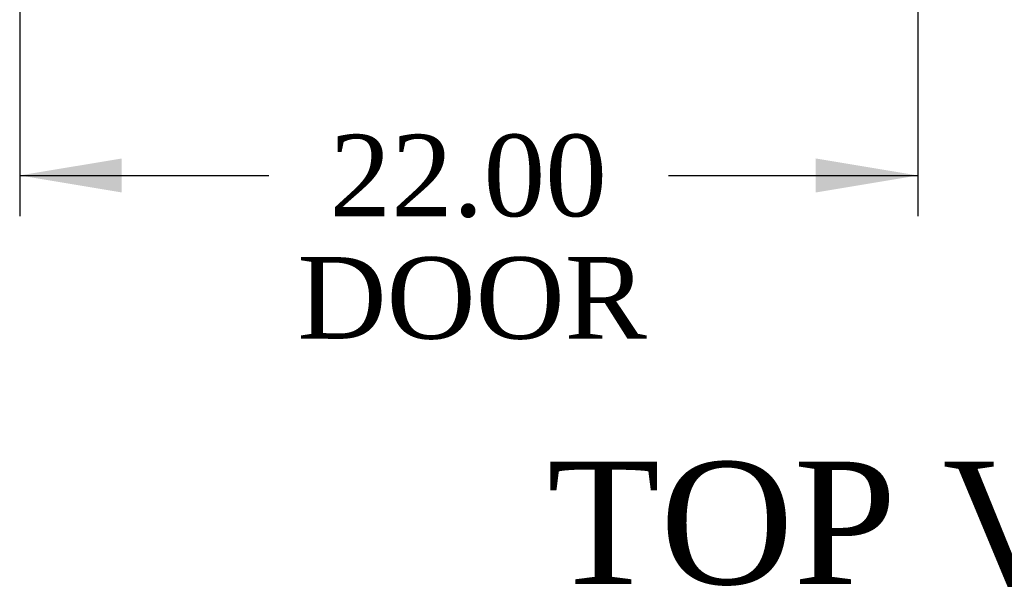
# Model space of a CAD drawing. Header units: inches. Extents: x 1 to 359, y -2 to 239.
# Tile 47 of 99: x 100 to 124, y 178 to 192. Entities that reach past the tile are written whole.
import ezdxf
from ezdxf.enums import TextEntityAlignment as Align

# ---------------------------------------------------------------- set-up
doc = ezdxf.new("R2010")
doc.units = ezdxf.units.IN
doc.header["$MEASUREMENT"] = 0
doc.layers.add('Default', color=7, linetype='Continuous')
doc.styles.add('SEACAD_Times_New_Roman', font='times.ttf')
doc.dimstyles.new('HAMMOND_(STH_-_540x360)', dxfattribs={"dimtxt": 2, "dimasz": 2.5, "dimexe": 1, "dimexo": 1, "dimgap": 0.5, "dimtad": 0, "dimtih": 1, "dimtoh": 1, "dimzin": 0, "dimdsep": 46, "dimtxsty": 'SEACAD_Times_New_Roman', "dimblk1": '_SE_FILLED', "dimblk2": '_SE_FILLED', "dimsah": 1, "dimcen": 1, "dimadec": 0, "dimazin": 0, "dimtfac": 0.8, "dimtofl": 0, "dimtmove": 0, "dimatfit": 3, "dimfxl": 1, "dimtolj": 1, "dimtzin": 0, "dimarcsym": 0})

# ---------------------------------------------------------------- blocks, each defined once
blk = doc.blocks.new('DMBLK11')
at = {"layer": 'Default', "linetype": 'Continuous', "transparency": 16777216}
for points in [[(102.127, 187.876), (102.127, 188.709), (99.627, 188.293)], [(119.127, 187.876), (121.627, 188.293), (119.127, 188.709)]]:
    blk.add_hatch(color=7, dxfattribs=at).paths.add_polyline_path(points)
at = {"layer": 'Default', "color": 7, "linetype": 'Continuous', "transparency": 16777216}
for p, q in [((121.627, 194.067), (121.627, 187.293)), ((99.627, 193.725), (99.627, 187.293)), ((99.627, 188.293), (105.733, 188.293)), ((115.522, 188.293), (121.627, 188.293))]:
    blk.add_line(p, q, dxfattribs=at)
at = {"layer": 'Default', "color": 7, "linetype": 'Continuous', "transparency": 16777216, "style": 'SEACAD_Times_New_Roman'}
for s, p in [('22.00', (107.215, 189.293)), ('DOOR', (106.433, 186.293))]:
    blk.add_text(s, height=2, dxfattribs=at).set_placement(p, align=Align.TOP_LEFT)
blk = doc.blocks.new('_SE_FILLED')
at = {"color": 0}
blk.add_line((0, 0), (-1, 0), dxfattribs=at)
blk.add_solid([(0, 0), (-1, -0.1665), (-1, 0.1665), (0, 0)], dxfattribs=at)

msp = doc.modelspace()

# ---------------------------------------------------------------- texts
at = {"layer": 'Default', "color": 7, "linetype": 'Continuous', "style": 'SEACAD_Times_New_Roman'}
msp.add_text('TOP VIEW', height=3, dxfattribs=at).set_placement((112.545, 181.279), align=Align.TOP_LEFT)

# ---------------------------------------------------------------- dimensions: what is measured, and where the dimension line sits
at = {"layer": 'Default', "color": 7, "linetype": 'Continuous'}
dim = msp.add_linear_dim(base=(121.627, 188.293), p1=(99.627, 194.725), p2=(121.627, 195.067), text='\\A1;<>\\PDOOR', dimstyle='HAMMOND_(STH_-_540x360)', dxfattribs=at)
dim.commit()
dim.dimension.update_dxf_attribs({"geometry": 'DMBLK11', "text_midpoint": (110.627, 188.293), "dimtype": 160})

doc.saveas('drawing.dxf')
